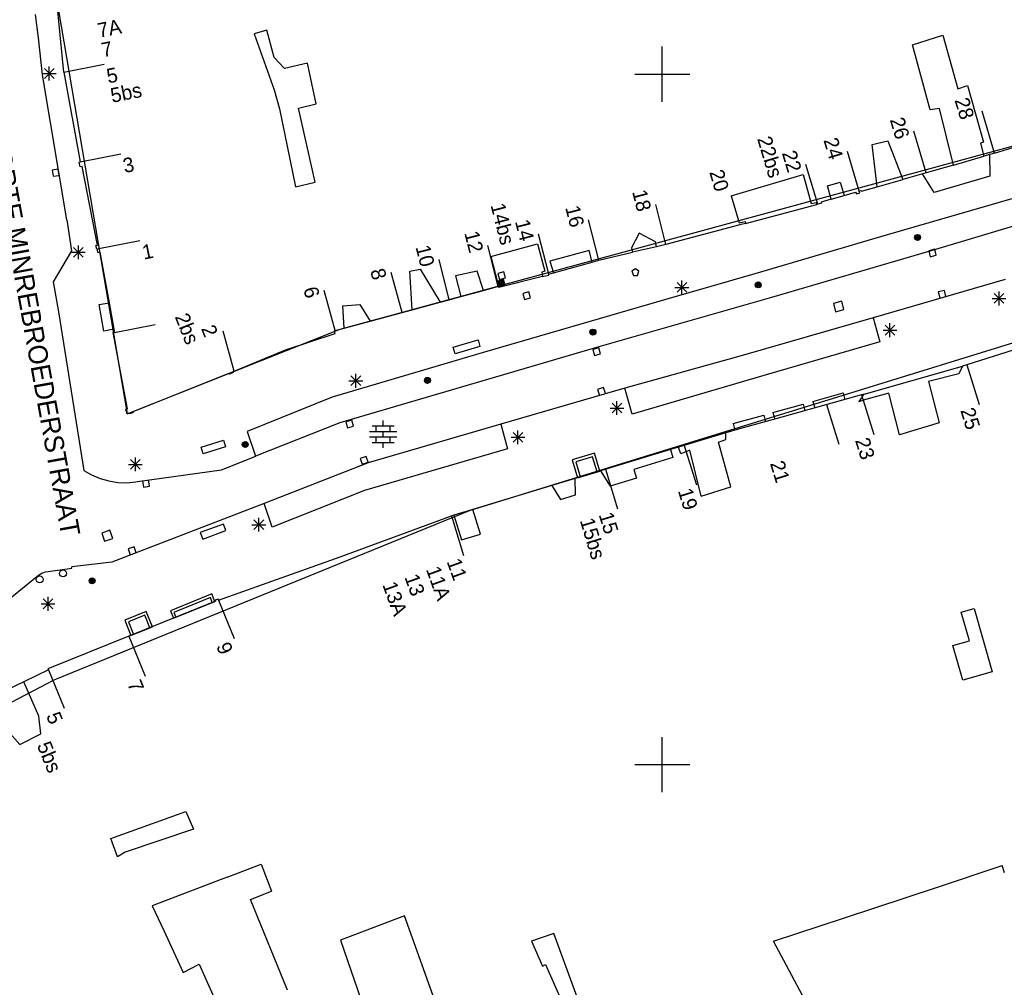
# Model space of a CAD drawing. Header units: millimetres. Extents: x 135944 to 142000, y 454200 to 456692.
# Tile 35 of 185: x 136703 to 136775, y 455934 to 456004. Entities that reach past the tile are written whole.
import ezdxf
from ezdxf.enums import TextEntityAlignment as Align

# ---------------------------------------------------------------- set-up
doc = ezdxf.new("R2010")
doc.units = ezdxf.units.MM
doc.layers.add('TotaalGBKN2013_Bistad', color=251, linetype='Continuous')
doc.layers.add('TotaalGBKN2013X$0$Contouren', color=251, linetype='Continuous')
doc.styles.add('TotaalGBKN2013X$0$GBKN binnenstad 2009$0$Standard', font='txt')

msp = doc.modelspace()

# ---------------------------------------------------------------- linework, layer by layer
at = {"layer": 'TotaalGBKN2013_Bistad'}
for p, q in [((136706.644, 456000.13), (136705.968, 456007.099)), ((136704.822, 456002.628), (136704.613, 456004.326)), ((136721.362, 456003.172), (136720.447, 456002.92)), ((136720.447, 456002.92), (136721.885, 455998.858)), ((136721.891, 456001.207), (136721.362, 456003.172)), ((136768.116, 456002.125), (136770.314, 456002.826)), ((136770.314, 456002.826), (136771.401, 455998.934)), ((136705.117, 455999.959), (136704.822, 456002.628)), ((136769.406, 455997.409), (136768.116, 456002.125)), ((136750, 456000), (136750, 456002)), ((136706.644, 456000.13), (136709.586, 456000.719)), ((136722.624, 456000.408), (136721.891, 456001.207)), ((136724.304, 456000.804), (136722.624, 456000.408)), ((136724.92, 455997.847), (136724.304, 456000.804)), ((136705.101, 456000.042), (136706.101, 456000.042)), ((136705.247, 455999.688), (136705.955, 456000.396)), ((136705.955, 455999.688), (136705.247, 456000.396)), ((136705.601, 455999.542), (136705.601, 456000.542)), ((136706.644, 456000.13), (136707.829, 455993.646)), ((136748, 456000), (136750, 456000)), ((136750, 456000), (136752, 456000)), ((136750, 455998), (136750, 456000)), ((136706.862, 455989.453), (136705.117, 455999.959)), ((136721.885, 455998.858), (136722.263, 455997.479)), ((136771.401, 455998.934), (136772.1, 455999.165)), ((136772.1, 455999.165), (136773.256, 455995.077)), ((136723.641, 455997.536), (136724.92, 455997.847)), ((136722.263, 455997.479), (136723.442, 455991.83)), ((136724.846, 455992.186), (136723.641, 455997.536)), ((136770.086, 455997.512), (136769.406, 455997.409)), ((136771.086, 455993.416), (136770.086, 455997.512)), ((136774.065, 455994.277), (136773.154, 455997.318)), ((136769.115, 455992.845), (136768.207, 455995.875)), ((136765.193, 455994.916), (136766.331, 455995.167)), ((136790.955, 455995.523), (136766.224, 455988.329)), ((136766.331, 455995.167), (136767.41, 455992.362)), ((136773.256, 455995.077), (136773.034, 455994.999)), ((136773.034, 455994.999), (136773.289, 455994.052)), ((136774.065, 455994.277), (136778.17, 455995.544)), ((136764.265, 455991.514), (136763.404, 455994.388)), ((136765.552, 455991.836), (136765.193, 455994.916)), ((136774.065, 455994.277), (136773.289, 455994.052)), ((136707.769, 455993.625), (136707.829, 455993.646)), ((136707.844, 455993.289), (136707.769, 455993.625)), ((136707.829, 455993.646), (136710.771, 455994.235)), ((136771.086, 455993.416), (136773.289, 455994.052)), ((136773.7, 455994.22), (136773.71, 455992.62)), ((136706.254, 455993.113), (136705.809, 455993.044)), ((136705.809, 455993.044), (136705.878, 455992.599)), ((136706.323, 455992.668), (136706.254, 455993.113)), ((136707.974, 455993.317), (136707.844, 455993.289)), ((136709.102, 455987.611), (136707.974, 455993.317)), ((136761.255, 455990.581), (136760.394, 455993.455)), ((136769.113, 455992.85), (136767.41, 455992.362)), ((136771.086, 455993.416), (136769.113, 455992.85)), ((136705.878, 455992.599), (136706.323, 455992.668)), ((136723.442, 455991.83), (136724.846, 455992.186)), ((136754.987, 455991.189), (136760.2, 455992.725)), ((136760.2, 455992.725), (136760.782, 455990.638)), ((136761.952, 455991.899), (136762.891, 455992.167)), ((136762.891, 455992.167), (136763.173, 455991.207)), ((136765.552, 455991.836), (136767.41, 455992.362)), ((136769.68, 455991.43), (136768.84, 455992.79)), ((136773.71, 455992.62), (136769.68, 455991.43)), ((136762.234, 455990.938), (136761.952, 455991.899)), ((136763.173, 455991.207), (136764.003, 455991.444)), ((136764.003, 455991.444), (136764.06, 455991.333)), ((136764.263, 455991.513), (136764.388, 455991.58)), ((136764.305, 455991.402), (136764.263, 455991.513)), ((136764.388, 455991.58), (136764.431, 455991.519)), ((136764.431, 455991.519), (136765.552, 455991.836)), ((136754.987, 455991.189), (136755.575, 455989.232)), ((136760.782, 455990.638), (136761.137, 455990.714)), ((136761.137, 455990.714), (136761.186, 455990.563)), ((136762.234, 455990.938), (136761.496, 455990.728)), ((136761.496, 455990.728), (136761.517, 455990.659)), ((136762.234, 455990.938), (136763.173, 455991.207)), ((136764.06, 455991.333), (136764.305, 455991.402)), ((136750.264, 455987.664), (136749.519, 455990.57)), ((136756.025, 455989.193), (136761.186, 455990.563)), ((136761.254, 455990.583), (136761.186, 455990.563)), ((136761.517, 455990.659), (136761.254, 455990.583)), ((136780.148, 455990.397), (136769.78, 455987.311)), ((136706.862, 455989.453), (136707.221, 455987.201)), ((136745.41, 455986.536), (136744.665, 455989.442)), ((136755.575, 455989.232), (136755.993, 455989.327)), ((136755.993, 455989.327), (136756.025, 455989.193)), ((136755.619, 455989.085), (136750.264, 455987.664)), ((136756.025, 455989.193), (136755.619, 455989.085)), ((136709.066, 455987.343), (136712.163, 455987.963)), ((136741.778, 455985.513), (136741.033, 455988.419)), ((136748.331, 455988.477), (136747.765, 455987.423)), ((136749.495, 455987.844), (136748.331, 455988.477)), ((136749.577, 455987.504), (136749.495, 455987.844)), ((136766.224, 455988.329), (136756.704, 455985.534)), ((136707.221, 455987.201), (136705.881, 455984.961)), ((136707.357, 455986.748), (136708.065, 455987.456)), ((136708.065, 455986.748), (136707.357, 455987.456)), ((136707.711, 455986.602), (136707.711, 455987.602)), ((136708.972, 455987.583), (136709.102, 455987.611)), ((136709.04, 455987.335), (136708.972, 455987.583)), ((136709.04, 455987.335), (136709.107, 455987.093)), ((136738.117, 455984.633), (136737.361, 455987.583)), ((136737.579, 455986.794), (136740.953, 455987.708)), ((136740.953, 455987.708), (136741.493, 455985.736)), ((136744.696, 455987.235), (136741.849, 455986.454)), ((136744.907, 455986.395), (136744.696, 455987.235)), ((136747.765, 455987.423), (136747.842, 455987.101)), ((136749.577, 455987.504), (136747.842, 455987.101)), ((136750.264, 455987.664), (136749.577, 455987.504)), ((136769.78, 455987.311), (136757.906, 455983.825)), ((136769.734, 455987.317), (136769.297, 455987.208)), ((136769.297, 455987.208), (136769.406, 455986.771)), ((136769.843, 455986.88), (136769.734, 455987.317)), ((136707.211, 455987.102), (136708.211, 455987.102)), ((136709.107, 455987.093), (136709.262, 455987.117)), ((136709.262, 455987.117), (136709.934, 455983.442)), ((136734.572, 455983.666), (136733.827, 455986.572)), ((136737.579, 455986.794), (136738.053, 455984.932)), ((136741.849, 455986.454), (136742.111, 455985.607)), ((136744.907, 455986.395), (136745.408, 455986.536)), ((136745.408, 455986.536), (136747.842, 455987.101)), ((136769.406, 455986.771), (136769.843, 455986.88)), ((136731.711, 455985.73), (136732.461, 455985.868)), ((136731.877, 455982.931), (136731.711, 455985.73)), ((136732.461, 455985.868), (136733.919, 455983.488)), ((136736.594, 455985.736), (136735.024, 455985.383)), ((136737.058, 455984.344), (136736.594, 455985.736)), ((136741.493, 455985.736), (136741.265, 455985.66)), ((136742.111, 455985.607), (136744.907, 455986.395)), ((136748.05, 455985.91), (136747.8, 455985.728)), ((136747.8, 455985.728), (136747.904, 455985.41)), ((136748.3, 455985.728), (136748.05, 455985.91)), ((136748.197, 455985.41), (136748.3, 455985.728)), ((136731.151, 455982.733), (136730.351, 455985.625)), ((136735.024, 455985.383), (136735.406, 455983.894)), ((136738.502, 455985.129), (136738.086, 455985.019)), ((136738.086, 455985.019), (136738.196, 455984.603)), ((136738.533, 455985.675), (136738.098, 455985.56)), ((136738.098, 455985.56), (136738.213, 455985.125)), ((136738.459, 455985.055), (136738.16, 455984.976)), ((136741.329, 455985.341), (136738.168, 455984.554)), ((136738.213, 455985.125), (136738.648, 455985.24)), ((136738.538, 455984.756), (136738.459, 455985.055)), ((136738.612, 455984.713), (136738.502, 455985.129)), ((136738.648, 455985.24), (136738.533, 455985.675)), ((136741.265, 455985.66), (136741.329, 455985.341)), ((136741.329, 455985.341), (136741.757, 455985.448)), ((136741.757, 455985.448), (136741.778, 455985.513)), ((136741.778, 455985.513), (136742.111, 455985.607)), ((136747.904, 455985.41), (136748.197, 455985.41)), ((136756.704, 455985.534), (136750.318, 455983.703)), ((136751.418, 455984.061), (136751.418, 455985.061)), ((136774.841, 455985.135), (136765.261, 455982.351)), ((136705.881, 455984.961), (136706.256, 455982.797)), ((136726.299, 455981.43), (136725.499, 455984.322)), ((136735.406, 455983.894), (136737.058, 455984.344)), ((136737.058, 455984.344), (136738.128, 455984.636)), ((136738.053, 455984.932), (136738.128, 455984.636)), ((136738.168, 455984.554), (136738.128, 455984.636)), ((136738.16, 455984.976), (136738.239, 455984.677)), ((136738.196, 455984.603), (136738.612, 455984.713)), ((136738.417, 455984.982), (136738.233, 455984.934)), ((136738.233, 455984.934), (136738.281, 455984.75)), ((136738.239, 455984.677), (136738.538, 455984.756)), ((136738.281, 455984.75), (136738.465, 455984.798)), ((136738.374, 455984.909), (136738.306, 455984.891)), ((136738.306, 455984.891), (136738.324, 455984.823)), ((136738.324, 455984.823), (136738.392, 455984.841)), ((136738.392, 455984.841), (136738.374, 455984.909)), ((136738.465, 455984.798), (136738.417, 455984.982)), ((136750.918, 455984.561), (136751.918, 455984.561)), ((136751.064, 455984.207), (136751.772, 455984.915)), ((136751.772, 455984.207), (136751.064, 455984.915)), ((136770.427, 455984.337), (136769.99, 455984.229)), ((136770.536, 455983.901), (136770.427, 455984.337)), ((136733.919, 455983.488), (136734.572, 455983.666)), ((136734.572, 455983.666), (136735.406, 455983.894)), ((136750.318, 455983.703), (136736.94, 455979.822)), ((136740.329, 455984.229), (136739.894, 455984.114)), ((136739.894, 455984.114), (136740.009, 455983.679)), ((136740.009, 455983.679), (136740.444, 455983.794)), ((136740.444, 455983.794), (136740.329, 455984.229)), ((136757.906, 455983.825), (136745.391, 455980.247)), ((136769.99, 455984.229), (136770.099, 455983.792)), ((136773.889, 455983.757), (136774.889, 455983.757)), ((136774.035, 455983.403), (136774.743, 455984.111)), ((136774.743, 455983.403), (136774.035, 455984.111)), ((136774.389, 455983.257), (136774.389, 455984.257)), ((136709.219, 455983.317), (136709.934, 455983.442)), ((136709.556, 455981.397), (136709.219, 455983.317)), ((136709.934, 455983.442), (136710.285, 455981.524)), ((136726.867, 455983.211), (136728.094, 455983.312)), ((136726.952, 455981.605), (136726.867, 455983.211)), ((136728.094, 455983.312), (136728.838, 455982.112)), ((136731.15, 455982.735), (136731.877, 455982.931)), ((136731.877, 455982.931), (136733.919, 455983.488)), ((136762.992, 455983.55), (136762.39, 455983.4)), ((136762.39, 455983.4), (136762.54, 455982.798)), ((136762.54, 455982.798), (136763.142, 455982.948)), ((136763.142, 455982.948), (136762.992, 455983.55)), ((136706.256, 455982.797), (136708.098, 455971.299)), ((136728.838, 455982.112), (136731.15, 455982.735)), ((136765.261, 455982.351), (136755.713, 455979.608)), ((136765.261, 455982.351), (136765.762, 455980.605)), ((136710.285, 455981.524), (136709.556, 455981.397)), ((136710.285, 455981.524), (136710.327, 455981.292)), ((136710.327, 455981.292), (136713.269, 455981.879)), ((136726.265, 455981.421), (136726.299, 455981.43)), ((136726.312, 455981.211), (136726.265, 455981.421)), ((136726.299, 455981.43), (136726.952, 455981.605)), ((136726.952, 455981.605), (136728.838, 455982.112)), ((136765.989, 455981.462), (136766.989, 455981.462)), ((136766.135, 455981.108), (136766.843, 455981.816)), ((136766.843, 455981.108), (136766.135, 455981.816)), ((136766.489, 455980.962), (136766.489, 455981.962)), ((136710.222, 455981.288), (136710.327, 455981.292)), ((136711.255, 455975.754), (136710.222, 455981.288)), ((136718.991, 455978.494), (136718.191, 455981.386)), ((136722.707, 455980.028), (136726.312, 455981.211)), ((136734.856, 455980.224), (136736.654, 455980.753)), ((136736.654, 455980.753), (136736.795, 455980.273)), ((136778.623, 455981.027), (136772.048, 455978.945)), ((136718.991, 455978.494), (136722.707, 455980.028)), ((136745.391, 455980.247), (136726.64, 455974.752)), ((136734.997, 455979.744), (136734.856, 455980.224)), ((136736.795, 455980.273), (136734.997, 455979.744)), ((136745.39, 455980.187), (136744.958, 455980.061)), ((136744.958, 455980.061), (136745.084, 455979.629)), ((136745.516, 455979.755), (136745.39, 455980.187)), ((136765.762, 455980.605), (136757.51, 455978.231)), ((136736.94, 455979.822), (136726.085, 455976.62)), ((136745.084, 455979.629), (136745.516, 455979.755)), ((136755.713, 455979.608), (136747.278, 455977.27)), ((136764.62, 455976.826), (136771.745, 455978.858)), ((136771.745, 455978.858), (136771.477, 455978.289)), ((136772.048, 455978.945), (136771.745, 455978.858)), ((136772.048, 455978.945), (136772.938, 455976.08)), ((136718.601, 455978.323), (136711.641, 455975.54)), ((136718.65, 455978.273), (136718.601, 455978.323)), ((136718.911, 455978.39), (136718.65, 455978.273)), ((136718.991, 455978.494), (136718.897, 455978.455)), ((136718.897, 455978.455), (136718.911, 455978.39)), ((136727.446, 455977.442), (136728.154, 455978.15)), ((136728.154, 455977.442), (136727.446, 455978.15)), ((136727.8, 455977.296), (136727.8, 455978.296)), ((136757.51, 455978.231), (136747.81, 455975.382)), ((136771.477, 455978.289), (136769.279, 455977.735)), ((136727.3, 455977.796), (136728.3, 455977.796)), ((136747.278, 455977.27), (136738.299, 455974.661)), ((136745.733, 455977.301), (136745.307, 455977.155)), ((136745.307, 455977.155), (136745.453, 455976.73)), ((136745.879, 455976.875), (136745.733, 455977.301)), ((136747.81, 455975.382), (136747.278, 455977.27)), ((136769.279, 455977.735), (136770.054, 455974.751)), ((136726.085, 455976.62), (136719.937, 455974.126)), ((136764.424, 455976.77), (136758.66, 455975.17)), ((136760.903, 455976.306), (136763.089, 455976.917)), ((136763.089, 455976.917), (136763.223, 455976.435)), ((136764.474, 455976.629), (136764.234, 455976.304)), ((136764.62, 455976.826), (136764.424, 455976.77)), ((136764.424, 455976.77), (136765.314, 455973.905)), ((136764.474, 455976.629), (136764.62, 455976.826)), ((136766.407, 455976.891), (136764.558, 455976.392)), ((136767.169, 455973.888), (136766.407, 455976.891)), ((136711.145, 455975.735), (136711.255, 455975.754)), ((136711.25, 455975.395), (136711.145, 455975.735)), ((136746.215, 455975.819), (136747.215, 455975.819)), ((136746.361, 455975.465), (136747.069, 455976.173)), ((136747.069, 455975.465), (136746.361, 455976.173)), ((136746.715, 455975.319), (136746.715, 455976.319)), ((136758.004, 455975.495), (136760.19, 455976.106)), ((136760.19, 455976.106), (136760.324, 455975.624)), ((136760.903, 455976.306), (136761.037, 455975.824)), ((136761.895, 455976.067), (136762.785, 455973.202)), ((136764.234, 455976.304), (136764.558, 455976.392)), ((136711.36, 455975.443), (136711.25, 455975.395)), ((136711.38, 455975.393), (136711.36, 455975.443)), ((136711.66, 455975.475), (136711.38, 455975.393)), ((136711.641, 455975.54), (136711.66, 455975.475)), ((136755.124, 455974.691), (136757.34, 455975.31)), ((136758.66, 455975.17), (136755.414, 455974.271)), ((136757.34, 455975.31), (136757.474, 455974.828)), ((136758.004, 455975.495), (136758.138, 455975.013)), ((136726.64, 455974.752), (136720.547, 455972.344)), ((136727.515, 455974.946), (136727.083, 455974.82)), ((136727.083, 455974.82), (136727.209, 455974.388)), ((136727.209, 455974.388), (136727.641, 455974.514)), ((136727.641, 455974.514), (136727.515, 455974.946)), ((136738.299, 455974.661), (136728.701, 455971.86)), ((136728.982, 455974.53), (136730.582, 455974.53)), ((136729.282, 455974.13), (136729.282, 455974.53)), ((136729.782, 455974.53), (136729.782, 455974.93)), ((136730.282, 455974.13), (136730.282, 455974.53)), ((136738.299, 455974.661), (136738.783, 455972.865)), ((136755.124, 455974.691), (136755.258, 455974.209)), ((136770.054, 455974.751), (136767.169, 455973.888)), ((136719.937, 455974.126), (136720.547, 455972.344)), ((136728.802, 455974.13), (136730.762, 455974.13)), ((136728.802, 455973.73), (136730.762, 455973.73)), ((136729.282, 455973.33), (136729.282, 455973.73)), ((136729.782, 455973.73), (136729.782, 455974.13)), ((136730.282, 455973.33), (136730.282, 455973.73)), ((136739.043, 455973.705), (136740.043, 455973.705)), ((136739.189, 455973.351), (136739.897, 455974.059)), ((136739.897, 455973.351), (136739.189, 455974.059)), ((136739.543, 455973.205), (136739.543, 455974.205)), ((136754.603, 455974.025), (136751.176, 455972.988)), ((136755.414, 455974.271), (136754.603, 455974.025)), ((136754.608, 455973.54), (136754.603, 455974.025)), ((136716.591, 455972.996), (136718.218, 455973.488)), ((136716.736, 455972.517), (136716.591, 455972.996)), ((136718.363, 455973.009), (136716.736, 455972.517)), ((136718.218, 455973.488), (136718.363, 455973.009)), ((136738.783, 455972.865), (136728.426, 455969.858)), ((136728.982, 455973.33), (136730.582, 455973.33)), ((136729.782, 455972.93), (136729.782, 455973.33)), ((136751.176, 455972.988), (136750.584, 455972.809)), ((136751.329, 455972.502), (136751.176, 455972.988)), ((136751.594, 455973.114), (136752.484, 455970.249)), ((136754.062, 455973.359), (136754.608, 455973.54)), ((136754.964, 455970.105), (136754.062, 455973.359)), ((136711.838, 455971.24), (136711.838, 455972.24)), ((136718.072, 455971.346), (136720.552, 455972.329)), ((136720.552, 455972.329), (136720.547, 455972.344)), ((136728.551, 455972.322), (136728.125, 455972.176)), ((136728.125, 455972.176), (136728.271, 455971.75)), ((136728.697, 455971.896), (136728.551, 455972.322)), ((136744.951, 455972.297), (136743.729, 455971.926)), ((136745.282, 455971.204), (136744.951, 455972.297)), ((136750.584, 455972.809), (136745.521, 455971.276)), ((136750.761, 455972.229), (136747.948, 455971.373)), ((136750.584, 455972.809), (136750.761, 455972.229)), ((136752.003, 455972.773), (136751.329, 455972.502)), ((136752.823, 455969.448), (136752.003, 455972.773)), ((136711.338, 455971.74), (136712.338, 455971.74)), ((136711.484, 455971.386), (136712.192, 455972.094)), ((136712.192, 455971.386), (136711.484, 455972.094)), ((136728.701, 455971.86), (136721.17, 455968.909)), ((136728.271, 455971.75), (136728.697, 455971.896)), ((136743.729, 455971.926), (136744.06, 455970.833)), ((136708.098, 455971.299), (136708.668, 455970.973)), ((136708.668, 455970.973), (136709.274, 455970.718)), ((136711.99, 455970.495), (136718.072, 455971.346)), ((136745.521, 455971.276), (136743.678, 455970.718)), ((136745.521, 455971.276), (136746.227, 455970.159)), ((136745.883, 455971.385), (136746.753, 455968.514)), ((136748.14, 455970.742), (136746.227, 455970.159)), ((136747.948, 455971.373), (136748.14, 455970.742)), ((136709.274, 455970.718), (136709.906, 455970.539)), ((136709.906, 455970.539), (136710.555, 455970.438)), ((136710.555, 455970.438), (136711.212, 455970.416)), ((136711.212, 455970.416), (136711.866, 455970.475)), ((136711.866, 455970.475), (136711.99, 455970.495)), ((136712.342, 455970.541), (136712.412, 455970.097)), ((136712.412, 455970.097), (136712.856, 455970.166)), ((136712.856, 455970.166), (136712.787, 455970.611)), ((136741.993, 455970.207), (136736.28, 455968.478)), ((136743.678, 455970.718), (136741.993, 455970.207)), ((136741.993, 455970.207), (136742.634, 455969.201)), ((136743.706, 455969.525), (136743.678, 455970.718)), ((136752.823, 455969.448), (136754.964, 455970.105)), ((136728.426, 455969.858), (136721.734, 455967.204)), ((136742.634, 455969.201), (136743.706, 455969.525)), ((136721.17, 455968.909), (136710.13, 455964.663)), ((136721.734, 455967.204), (136721.17, 455968.909)), ((136720.779, 455966.874), (136720.779, 455967.874)), ((136726.676, 455965.035), (136734.719, 455968.005)), ((136734.911, 455968.063), (136734.719, 455968.005)), ((136734.719, 455968.005), (136735.589, 455965.134)), ((136736.28, 455968.478), (136734.911, 455968.063)), ((136734.911, 455968.063), (136735.451, 455966.283)), ((136736.82, 455966.698), (136736.28, 455968.478)), ((136718.21, 455967.42), (136716.54, 455966.8)), ((136718.384, 455966.951), (136718.21, 455967.42)), ((136720.279, 455967.374), (136721.279, 455967.374)), ((136720.425, 455967.02), (136721.133, 455967.728)), ((136721.133, 455967.02), (136720.425, 455967.728)), ((136709.993, 455966.969), (136709.406, 455966.768)), ((136709.406, 455966.768), (136709.607, 455966.181)), ((136710.194, 455966.382), (136709.993, 455966.969)), ((136716.54, 455966.8), (136716.714, 455966.331)), ((136716.714, 455966.331), (136718.384, 455966.951)), ((136735.451, 455966.283), (136736.82, 455966.698)), ((136709.607, 455966.181), (136710.194, 455966.382)), ((136711.75, 455965.764), (136711.324, 455965.618)), ((136711.896, 455965.338), (136711.75, 455965.764)), ((136711.324, 455965.618), (136711.47, 455965.193)), ((136717.858, 455961.91), (136726.676, 455965.035)), ((136710.13, 455964.663), (136707.23, 455964.32)), ((136707.24, 455964.22), (136707.23, 455964.32)), ((136686.924, 455949.251), (136704.82, 455963.71)), ((136704.82, 455963.71), (136705.058, 455963.872)), ((136705.058, 455963.872), (136705.331, 455963.963)), ((136705.331, 455963.963), (136705.53, 455963.98)), ((136705.53, 455963.98), (136707.24, 455964.22)), ((136705.01, 455961.64), (136706.01, 455961.64)), ((136705.156, 455961.286), (136705.864, 455961.994)), ((136705.864, 455961.286), (136705.156, 455961.994)), ((136705.51, 455961.14), (136705.51, 455962.14)), ((136717.639, 455961.841), (136711.366, 455959.293)), ((136717.266, 455962.097), (136714.631, 455961.027)), ((136717.407, 455961.747), (136717.266, 455962.097)), ((136717.826, 455961.986), (136717.625, 455961.901)), ((136717.625, 455961.901), (136717.639, 455961.841)), ((136717.858, 455961.91), (136717.826, 455961.986)), ((136717.858, 455961.91), (136718.996, 455959.135)), ((136712.509, 455960.827), (136711.33, 455960.347)), ((136712.881, 455959.909), (136712.509, 455960.827)), ((136714.631, 455961.027), (136714.772, 455960.677)), ((136771.643, 455961.045), (136772.576, 455961.312)), ((136772.24, 455958.959), (136771.643, 455961.045)), ((136772.576, 455961.312), (136773.889, 455956.726)), ((136711.33, 455960.347), (136711.702, 455959.429)), ((136711.366, 455959.293), (136705.493, 455956.948)), ((136711.366, 455959.293), (136712.55, 455956.406)), ((136771.037, 455958.615), (136772.24, 455958.959)), ((136771.753, 455956.115), (136771.037, 455958.615)), ((136705.538, 455956.86), (136703.757, 455956.001)), ((136705.493, 455956.948), (136705.538, 455956.86)), ((136705.538, 455956.86), (136706.676, 455954.085)), ((136773.889, 455956.726), (136771.753, 455956.115)), ((136703.757, 455956.001), (136701.457, 455954.896)), ((136704.844, 455953.502), (136703.757, 455956.001)), ((136704.978, 455952.228), (136704.844, 455953.502)), ((136702.746, 455952.285), (136703.464, 455951.459)), ((136703.464, 455951.459), (136704.978, 455952.228)), ((136750, 455950), (136750, 455952)), ((136748, 455950), (136750, 455950)), ((136750, 455950), (136752, 455950)), ((136750, 455948), (136750, 455950)), ((136710.92, 455944.967), (136715.488, 455946.601)), ((136715.488, 455946.601), (136716.042, 455945.333)), ((136716.042, 455945.333), (136711.09, 455943.66)), ((136710.065, 455944.661), (136710.92, 455944.967)), ((136710.549, 455943.33), (136710.065, 455944.661)), ((136711.09, 455943.66), (136710.549, 455943.33)), ((136718.489, 455941.843), (136720.954, 455942.785)), ((136720.954, 455942.785), (136721.692, 455940.827)), ((136769.923, 455941.139), (136774.616, 455942.694)), ((136774.794, 455942.172), (136774.616, 455942.694)), ((136718.489, 455941.843), (136713.058, 455939.768)), ((136720.178, 455940.231), (136721.692, 455940.827)), ((136763.122, 455938.885), (136769.923, 455941.139)), ((136722.85, 455933.659), (136720.178, 455940.231)), ((136713.058, 455939.768), (136713.888, 455937.986)), ((136731.332, 455939.04), (136726.7, 455937.278)), ((136735.755, 455926.732), (136731.332, 455939.04)), ((136758.063, 455937.209), (136763.122, 455938.885)), ((136713.888, 455937.986), (136715.297, 455934.958)), ((136726.7, 455937.278), (136730.155, 455927.207)), ((136742.145, 455937.778), (136740.516, 455937.214)), ((136740.516, 455937.214), (136741.317, 455935.395)), ((136744.9, 455930.262), (136742.145, 455937.778)), ((136763.253, 455927.515), (136758.063, 455937.209)), ((136715.297, 455934.958), (136716.462, 455935.547)), ((136716.462, 455935.547), (136718.351, 455931.339)), ((136741.317, 455935.395), (136741.534, 455935.528)), ((136741.534, 455935.528), (136744.696, 455928.379))]:
    msp.add_line(p, q, dxfattribs=at)
for centre, radius in [((136768.488, 455988.176), 0.215), ((136768.488, 455988.176), 0.155), ((136768.488, 455988.176), 0.095), ((136768.488, 455988.176), 0.035), ((136756.943, 455984.736), 0.215), ((136756.943, 455984.736), 0.155), ((136756.943, 455984.736), 0.095), ((136756.943, 455984.736), 0.035), ((136744.975, 455981.321), 0.215), ((136744.975, 455981.321), 0.155), ((136744.975, 455981.321), 0.095), ((136744.975, 455981.321), 0.035), ((136732.987, 455977.823), 0.215), ((136732.987, 455977.823), 0.155), ((136732.987, 455977.823), 0.095), ((136732.987, 455977.823), 0.035), ((136719.789, 455973.178), 0.215), ((136719.789, 455973.178), 0.155), ((136719.789, 455973.178), 0.095), ((136719.789, 455973.178), 0.035), ((136704.91, 455963.41), 0.25), ((136706.6, 455963.85), 0.25), ((136708.704, 455963.308), 0.215), ((136708.704, 455963.308), 0.155), ((136708.704, 455963.308), 0.095), ((136708.704, 455963.308), 0.035)]:
    msp.add_circle(centre, radius, dxfattribs=at)
for points in [[(136743.868, 455970.775), (136745.472, 455971.261), (136745.083, 455972.545), (136743.479, 455972.059)], [(136714.586, 455960.601), (136717.591, 455961.821), (136717.374, 455962.356), (136714.369, 455961.137)], [(136711.516, 455959.353), (136713.065, 455959.983), (136712.616, 455961.086), (136711.067, 455960.456)]]:
    msp.add_3dface(points, dxfattribs=at)
at = {"layer": 'TotaalGBKN2013X$0$Contouren'}
for p, q in [((136706.279, 456004.612), (136711.25, 455975.395)), ((136726.668, 455981.529), (136802.531, 456002.196)), ((136736.04, 455968.406), (136815.305, 455992.858)), ((136711.25, 455975.395), (136726.668, 455981.529)), ((136705.963, 455956.15), (136736.04, 455968.406)), ((136692.849, 455949.303), (136705.963, 455956.15))]:
    msp.add_line(p, q, dxfattribs=at)

# ---------------------------------------------------------------- texts
at = {"layer": 'TotaalGBKN2013_Bistad', "style": 'TotaalGBKN2013X$0$GBKN binnenstad 2009$0$Standard'}
for s, rotation, p in [('7A', 11.3163, (136709.11, 456003.144)), ('7', 11.3271, (136709.387, 456001.728)), ('5', 11.3163, (136709.766, 455999.836)), ('5bs', 11.3163, (136710.046, 455998.434)), ('3', 11.3163, (136710.951, 455993.352)), ('1', 11.3163, (136712.342, 455987.08)), ('25', 287.2429, (136772.078, 455975.815)), ('23', 287.2429, (136764.453, 455973.642)), ('21', 287.2429, (136758.289, 455971.971)), ('19', 287.2429, (136751.624, 455969.985)), ('15', 286.8514, (136745.889, 455968.256)), ('15bs', 286.8514, (136744.522, 455967.84)), ('11A', 289.8741, (136733.365, 455964.324)), ('11', 289.8741, (136734.864, 455964.888)), ('13', 289.8741, (136731.808, 455963.756)), ('13A', 289.8741, (136730.21, 455963.209)), ('9', 292.2835, (136718.161, 455958.793)), ('7', 292.2835, (136711.715, 455956.065)), ('5', 292.2835, (136705.842, 455953.743)), ('5bs', 292.2835, (136705.173, 455951.604))]:
    msp.add_text(s, height=1.054, rotation=rotation, dxfattribs=at).set_placement(p, align=Align.MIDDLE_LEFT)
for s, rotation, p in [('28', 286.6918, (136772.111, 455996.768)), ('26', 286.6918, (136767.425, 455995.345)), ('22bs', 286.6918, (136758.241, 455992.548)), ('24', 286.6918, (136762.617, 455993.871)), ('22', 286.6918, (136759.606, 455992.939)), ('20', 286.6918, (136754.348, 455991.554)), ('18', 284.3843, (136748.71, 455990.096)), ('14bs', 284.3843, (136738.822, 455987.681)), ('16', 284.3843, (136743.86, 455988.952)), ('14', 284.3843, (136740.224, 455987.941)), ('12', 284.3843, (136736.552, 455987.106)), ('10', 284.3843, (136733.019, 455986.091)), ('8', 285.3252, (136729.549, 455985.146)), ('6', 285.3252, (136724.701, 455983.826)), ('2bs', 291.8115, (136716.011, 455980.519)), ('2', 291.8115, (136717.355, 455981.053))]:
    msp.add_text(s, height=1.054, rotation=rotation, dxfattribs=at).set_placement(p, align=Align.MIDDLE_RIGHT)
msp.add_text('KORTE MINREBROEDERSTRAAT', height=1.4, rotation=280.28264, dxfattribs=at).set_placement((136703.835, 455981.047), align=Align.CENTER)

doc.saveas('drawing.dxf')
